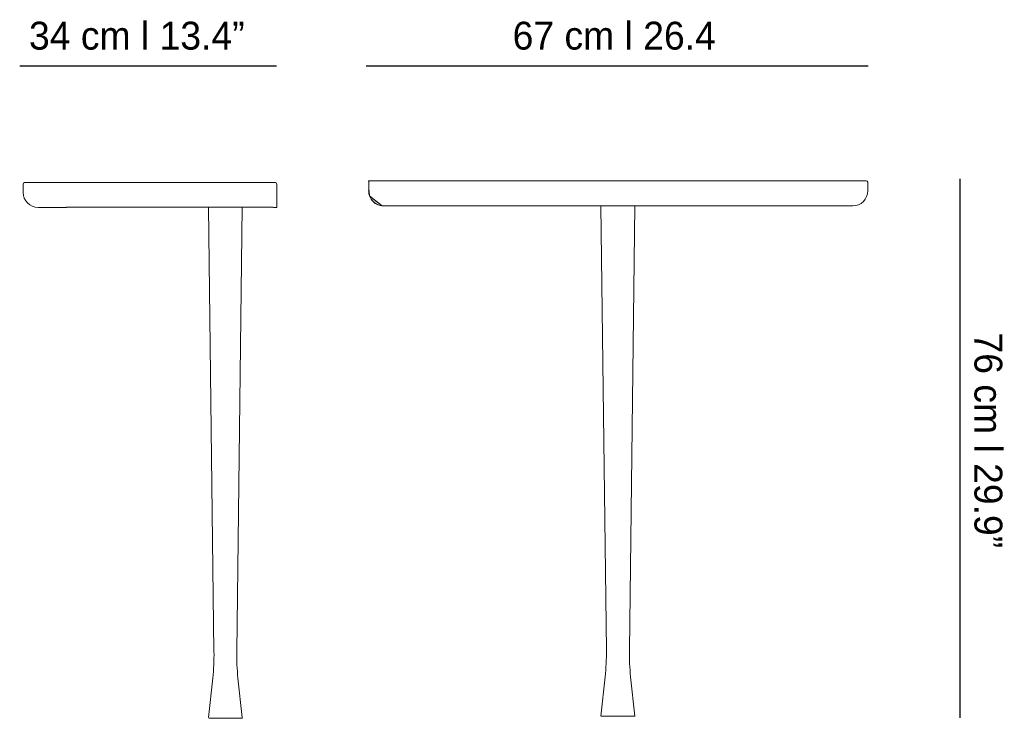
# Model space of a CAD drawing. Header units: inches. Extents: x 67.2 to 148.8, y -176.6 to -118.7.
import ezdxf

# ---------------------------------------------------------------- set-up
doc = ezdxf.new("R2010")
doc.units = ezdxf.units.IN
doc.header["$MEASUREMENT"] = 0
doc.layers.add('Capa 1', color=7, linetype='Continuous')

msp = doc.modelspace()

# ---------------------------------------------------------------- hatches: boundary and pattern name
at = {"layer": 'Capa 1', "true_color": 0xececec}
h = msp.add_hatch(color=7, dxfattribs=at)
h.dxf.hatch_style = 2
edge = h.paths.add_edge_path()
edge.add_spline(control_points=[(96.234, -131.996), (96.234, -131.996), (96.111, -131.996), (96.111, -131.996), (96.111, -131.996), (96.118, -132.106), (96.118, -132.106), (96.128, -132.046), (96.173, -131.997), (96.234, -131.996)], knot_values=[0, 0, 0, 0, 0.352778, 0.352778, 0.352778, 0.705556, 0.705556, 0.705556, 1.058333, 1.058333, 1.058333, 1.058333], degree=3, periodic=0)
edge.add_line((96.234, -131.996), (96.234, -131.996))
h = msp.add_hatch(color=7, dxfattribs=at)
h.dxf.hatch_style = 2
edge = h.paths.add_edge_path()
edge.add_spline(control_points=[(96.111, -132.123), (96.111, -132.123), (96.119, -132.115), (96.119, -132.115), (96.119, -132.115), (96.118, -132.106), (96.118, -132.106), (96.117, -132.112), (96.111, -132.115), (96.111, -132.123)], knot_values=[0, 0, 0, 0, 0.352778, 0.352778, 0.352778, 0.705556, 0.705556, 0.705556, 1.058333, 1.058333, 1.058333, 1.058333], degree=3, periodic=0)
edge.add_line((96.111, -132.123), (96.111, -132.123))
h = msp.add_hatch(color=7, dxfattribs=at)
h.dxf.hatch_style = 2
edge = h.paths.add_edge_path()
edge.add_spline(control_points=[(96.235, -131.996), (96.235, -131.996), (96.234, -131.996), (96.234, -131.996), (96.234, -131.996), (96.235, -131.996), (96.235, -131.996)], knot_values=[0, 0, 0, 0, 1, 1, 1, 2, 2, 2, 2], degree=3, periodic=1)
h = msp.add_hatch(color=7, dxfattribs=at)
h.dxf.hatch_style = 2
edge = h.paths.add_edge_path()
edge.add_spline(control_points=[(96.111, -132.822), (96.111, -132.973), (96.142, -133.114), (96.188, -133.247), (96.188, -133.247), (96.164, -132.877), (96.164, -132.877), (96.164, -132.877), (96.111, -132.822), (96.111, -132.822)], knot_values=[0, 0, 0, 0, 1, 1, 1, 2, 2, 2, 3, 3, 3, 3], degree=3, periodic=1)
h = msp.add_hatch(color=7, dxfattribs=at)
h.dxf.hatch_style = 2
edge = h.paths.add_edge_path()
edge.add_spline(control_points=[(96.188, -133.263), (96.188, -133.263), (96.195, -133.267), (96.195, -133.267), (96.192, -133.261), (96.19, -133.254), (96.188, -133.247), (96.188, -133.247), (96.188, -133.263), (96.188, -133.263)], knot_values=[0, 0, 0, 0, 1, 1, 1, 2, 2, 2, 3, 3, 3, 3], degree=3, periodic=1)
h = msp.add_hatch(color=7, dxfattribs=at)
h.dxf.hatch_style = 2
edge = h.paths.add_edge_path()
edge.add_spline(control_points=[(97.239, -134.08), (97.239, -134.08), (96.195, -133.266), (96.195, -133.266), (96.358, -133.713), (96.76, -134.037), (97.239, -134.08)], knot_values=[0, 0, 0, 0, 0.352778, 0.352778, 0.352778, 0.705556, 0.705556, 0.705556, 0.705556], degree=3, periodic=0)
edge.add_line((97.239, -134.08), (97.239, -134.08))
h = msp.add_hatch(color=7, dxfattribs=at)
h.dxf.hatch_style = 2
edge = h.paths.add_edge_path()
edge.add_spline(control_points=[(97.248, -134.087), (97.248, -134.087), (97.303, -134.087), (97.303, -134.087), (97.282, -134.086), (97.261, -134.082), (97.239, -134.08), (97.239, -134.08), (97.248, -134.087), (97.248, -134.087)], knot_values=[0, 0, 0, 0, 1, 1, 1, 2, 2, 2, 3, 3, 3, 3], degree=3, periodic=1)
h = msp.add_hatch(color=7, dxfattribs=at)
h.dxf.hatch_style = 2
edge = h.paths.add_edge_path()
edge.add_spline(control_points=[(97.347, -134.091), (97.347, -134.091), (97.341, -134.086), (97.341, -134.086), (97.341, -134.086), (97.303, -134.086), (97.303, -134.086), (97.318, -134.086), (97.331, -134.091), (97.347, -134.091)], knot_values=[0, 0, 0, 0, 0.352778, 0.352778, 0.352778, 0.705556, 0.705556, 0.705556, 1.058333, 1.058333, 1.058333, 1.058333], degree=3, periodic=0)
edge.add_line((97.347, -134.091), (97.347, -134.091))

# ---------------------------------------------------------------- linework, layer by layer
at = {"layer": 'Capa 1', "color": 251, "lineweight": 25, "true_color": 0x4a4949}
for points in [[(67.181, -122.474), (88.468, -122.474)], [(95.904, -122.474), (137.507, -122.474)], [(145.123, -131.847), (145.123, -176.505)]]:
    msp.add_lwpolyline(points, dxfattribs=at)
at = {"layer": 'Capa 1', "color": 251, "lineweight": 5, "true_color": 0x4a4949}
msp.add_lwpolyline([(137.474, -122.474), (137.474, -122.474)], dxfattribs=at)
at = {"layer": 'Capa 1', "color": 251, "lineweight": 15, "true_color": 0x4a4949}
for points in [[(69.956, -132.155), (67.59, -132.155)], [(75.628, -132.144), (69.935, -132.144)], [(85.054, -132.144), (75.628, -132.144)], [(88.375, -132.155), (85.079, -132.155)], [(96.113, -132.123), (96.113, -132.82)], [(96.235, -131.996), (101.096, -131.996)], [(101.096, -131.996), (131.618, -131.996)], [(131.618, -131.996), (137.363, -131.996)], [(137.486, -132.82), (137.486, -132.123)], [(67.468, -132.28), (67.468, -132.965)], [(88.499, -132.28), (88.499, -134.21)], [(68.705, -134.21), (71.056, -134.21)], [(71.037, -134.197), (75.626, -134.197)], [(75.626, -134.197), (88.208, -134.197)], [(83.289, -171.019), (82.84, -134.197)], [(85.621, -134.197), (85.172, -171.019)], [(88.235, -134.21), (88.499, -134.21)], [(101.266, -134.091), (97.347, -134.091)], [(131.618, -134.091), (101.266, -134.091)], [(115.816, -170.909), (115.359, -134.086)], [(118.18, -134.086), (117.723, -170.909)], [(136.249, -134.091), (131.618, -134.091)], [(82.84, -176.483), (83.186, -173.235)], [(85.275, -173.235), (85.621, -176.483)], [(115.359, -176.374), (115.71, -173.126)], [(117.829, -173.126), (118.18, -176.374)], [(82.863, -176.55), (85.648, -176.55)], [(115.383, -176.374), (118.207, -176.374)]]:
    msp.add_lwpolyline(points, dxfattribs=at)
for points in [[(67.468, -132.28), (67.468, -132.211), (67.524, -132.155), (67.59, -132.155)], [(88.347, -132.144), (88.416, -132.144), (88.471, -132.2), (88.471, -132.27)], [(96.235, -131.996), (96.166, -131.996), (96.113, -132.052), (96.113, -132.123)], [(137.486, -132.123), (137.486, -132.052), (137.432, -131.996), (137.363, -131.996)], [(68.705, -134.21), (68.023, -134.21), (67.468, -133.652), (67.468, -132.965)], [(96.113, -132.82), (96.113, -133.522), (96.665, -134.091), (97.347, -134.091)], [(136.249, -134.091), (136.934, -134.091), (137.486, -133.522), (137.486, -132.82)], [(83.289, -171.019), (83.297, -171.758), (83.264, -172.5), (83.186, -173.235)], [(85.275, -173.235), (85.196, -172.5), (85.163, -171.758), (85.172, -171.019)], [(115.816, -170.909), (115.825, -171.651), (115.79, -172.39), (115.71, -173.126)], [(117.829, -173.126), (117.751, -172.39), (117.714, -171.651), (117.723, -170.909)]]:
    msp.add_open_spline(points, degree=3, dxfattribs=at)
at = {"layer": 'Capa 1', "lineweight": 0}
for points, knots in [([(96.234, -131.996), (96.234, -131.996), (96.111, -131.996), (96.111, -131.996), (96.111, -131.996), (96.118, -132.106), (96.118, -132.106), (96.128, -132.046), (96.173, -131.997), (96.234, -131.996)], [0, 0, 0, 0, 1, 1, 1, 2, 2, 2, 3, 3, 3, 3]), ([(96.111, -132.123), (96.111, -132.123), (96.119, -132.115), (96.119, -132.115), (96.119, -132.115), (96.118, -132.106), (96.118, -132.106), (96.117, -132.112), (96.111, -132.115), (96.111, -132.123)], [0, 0, 0, 0, 1, 1, 1, 2, 2, 2, 3, 3, 3, 3]), ([(96.235, -131.996), (96.235, -131.996), (96.234, -131.996), (96.234, -131.996), (96.234, -131.996), (96.235, -131.996), (96.235, -131.996)], [0, 0, 0, 0, 1, 1, 1, 2, 2, 2, 2]), ([(96.111, -132.822), (96.111, -132.973), (96.142, -133.114), (96.188, -133.247), (96.188, -133.247), (96.164, -132.877), (96.164, -132.877), (96.164, -132.877), (96.111, -132.822), (96.111, -132.822)], [0, 0, 0, 0, 1, 1, 1, 2, 2, 2, 3, 3, 3, 3]), ([(96.188, -133.263), (96.188, -133.263), (96.195, -133.267), (96.195, -133.267), (96.192, -133.261), (96.19, -133.254), (96.188, -133.247), (96.188, -133.247), (96.188, -133.263), (96.188, -133.263)], [0, 0, 0, 0, 1, 1, 1, 2, 2, 2, 3, 3, 3, 3]), ([(97.239, -134.08), (97.239, -134.08), (96.195, -133.266), (96.195, -133.266), (96.358, -133.713), (96.76, -134.037), (97.239, -134.08)], [0, 0, 0, 0, 1, 1, 1, 2, 2, 2, 2]), ([(97.248, -134.087), (97.248, -134.087), (97.303, -134.087), (97.303, -134.087), (97.282, -134.086), (97.261, -134.082), (97.239, -134.08), (97.239, -134.08), (97.248, -134.087), (97.248, -134.087)], [0, 0, 0, 0, 1, 1, 1, 2, 2, 2, 3, 3, 3, 3]), ([(97.347, -134.091), (97.347, -134.091), (97.341, -134.086), (97.341, -134.086), (97.341, -134.086), (97.303, -134.086), (97.303, -134.086), (97.318, -134.086), (97.331, -134.091), (97.347, -134.091)], [0, 0, 0, 0, 1, 1, 1, 2, 2, 2, 3, 3, 3, 3])]:
    msp.add_open_spline(points, degree=3, knots=knots, dxfattribs=at)

# ---------------------------------------------------------------- texts
at = {"layer": 'Capa 1', "color": 251, "true_color": 0x4a4949, "char_height": 2.31231, "attachment_point": 7}
for s, insert in [('\\fLato Light|b0|i0|c0|p34;\\W1;34 cm l 13.4”', (67.953, -121.166)), ('\\fLato Light|b0|i0|c0|p34;\\W1;67 cm l 26.4', (108.045, -121.166))]:
    msp.add_mtext(s, dxfattribs=dict(at, insert=insert))
at = {"layer": 'Capa 1', "color": 251, "true_color": 0x4a4949, "insert": (146.295, -144.576), "char_height": 2.31231, "attachment_point": 7, "rotation": 270}
msp.add_mtext('\\fLato Light|b0|i0|c0|p34;\\W1;76 cm l 29.9”', dxfattribs=at)

doc.saveas('drawing.dxf')
